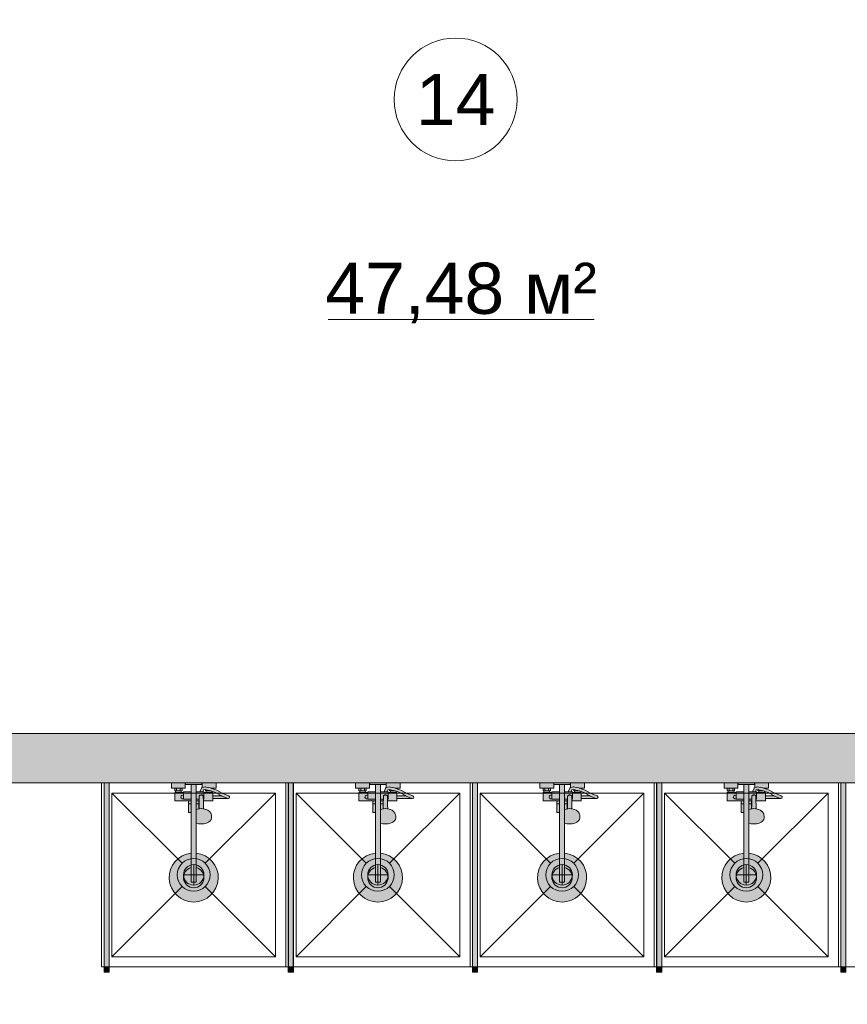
# Model space of a CAD drawing. Header units: millimetres. Extents: x -14761 to 157739, y -22400 to 107990.
# Tile 140 of 256: x 101290 to 105334, y 19858 to 24669. Entities that reach past the tile are written whole.
import ezdxf

# ---------------------------------------------------------------- set-up
doc = ezdxf.new("R2010")
doc.units = ezdxf.units.MM
doc.header["$MEASUREMENT"] = 0
doc.linetypes.add('Штриховая', pattern=[564.444447, 282.222223, -282.222223])
for name, color, linetype in [('Интерьер - Оборудование', 7, 'Continuous'), ('Интерьер - Сантехника', 7, 'Continuous'), ('Конструктив - Стены Блок 200 нов', 7, 'Continuous'), ('Элемент Модели - Зона', 7, 'Continuous')]:
    doc.layers.add(name, color=color, linetype=linetype)
doc.styles.add('СГЕНЕРИР_СТИЛЬ_1', font='txt')

msp = doc.modelspace()

# ---------------------------------------------------------------- hatches: boundary and pattern name
at = {"layer": 'Интерьер - Оборудование', "linetype": 'Continuous', "lineweight": 0, "true_color": 0xffffff}
for points in [[(101702.2, 20040.1), (101702.7, 20040.1), (101702.7, 20940.1), (101702.2, 20940.1)], [(101727.2, 20040.1), (101727.2, 20940.1), (101726.7, 20940.1), (101726.7, 20040.1)], [(102602.2, 20040.1), (102602.7, 20040.1), (102602.7, 20940.1), (102602.2, 20940.1)], [(102627.2, 20040.1), (102627.2, 20940.1), (102626.7, 20940.1), (102626.7, 20040.1)], [(103502.2, 20040.1), (103502.7, 20040.1), (103502.7, 20940.1), (103502.2, 20940.1)], [(103527.2, 20040.1), (103527.2, 20940.1), (103526.7, 20940.1), (103526.7, 20040.1)], [(104402.2, 20040.1), (104402.7, 20040.1), (104402.7, 20940.1), (104402.2, 20940.1)], [(104427.2, 20040.1), (104427.2, 20940.1), (104426.7, 20940.1), (104426.7, 20040.1)], [(105302.2, 20040.1), (105302.7, 20040.1), (105302.7, 20940.1), (105302.2, 20940.1)], [(105327.2, 20040.1), (105327.2, 20940.1), (105326.7, 20940.1), (105326.7, 20040.1)]]:
    msp.add_hatch(color=7, dxfattribs=at).paths.add_polyline_path(points)
at = {"layer": 'Интерьер - Оборудование', "linetype": 'Continuous', "lineweight": 0, "true_color": 0x000000}
for points in [[(101726.7, 20940.1), (101702.7, 20940.1), (101702.7, 20040.1), (101726.7, 20040.1)], [(102626.7, 20940.1), (102602.7, 20940.1), (102602.7, 20040.1), (102626.7, 20040.1)], [(103526.7, 20940.1), (103502.7, 20940.1), (103502.7, 20040.1), (103526.7, 20040.1)], [(104426.7, 20940.1), (104402.7, 20940.1), (104402.7, 20040.1), (104426.7, 20040.1)], [(105326.7, 20940.1), (105302.7, 20940.1), (105302.7, 20040.1), (105326.7, 20040.1)]]:
    msp.add_hatch(color=18, dxfattribs=at).paths.add_polyline_path(points)
at = {"layer": 'Интерьер - Оборудование', "linetype": 'Continuous', "lineweight": 0, "true_color": 0xe5e5e5}
h = msp.add_hatch(color=254, dxfattribs=at)
h.paths.add_polyline_path([(102128.2, 20596.5, 19.949874), (102152.2, 20596.5), (102152.2, 20743.1), (102164.2, 20740.2), (102177.2, 20739.2), (102190.1, 20740.2), (102202.2, 20743.1), (102212.5, 20747.6), (102220.5, 20753.6), (102225.4, 20760.5), (102227.2, 20767.9), (102227.2, 20778.6), (102226.6, 20781.7), (102225, 20789.1), (102223.5, 20791.8), (102218.7, 20798.5), (102216.6, 20800.3), (102209.4, 20805.7), (102200, 20809.9), (102194.8, 20811.3), (102188.2, 20812.8), (102187.7, 20831), (102187.4, 20852.1), (102233.2, 20852.1), (102233.2, 20863.6), (102309.2, 20863.6, 0.853753), (102311.2, 20876.3), (102298.3, 20880.5), (102279.1, 20888.8), (102252.4, 20904), (102233.2, 20910.8), (102233.2, 20914.1), (102249.2, 20914.1), (102249.2, 20940.1), (102181.2, 20940.1), (102181.2, 20916.9), (102180.5, 20916.6), (102179.5, 20915.9), (102178.6, 20915), (102178, 20913.9), (102170.6, 20896.1), (102152.2, 20896.1), (102152.2, 20932.1), (102180.2, 20932.1), (102180.2, 20940.1), (102100.2, 20940.1), (102100.2, 20932.1), (102128.2, 20932.1), (102128.2, 20896.1), (102090.2, 20896.1), (102090.2, 20892.1), (102079.2, 20892.1), (102079.2, 20900.1), (102083.2, 20900.1), (102083.2, 20914.1), (102099.2, 20914.1), (102099.2, 20940.1), (102031.2, 20940.1), (102031.2, 20914.1), (102047.2, 20914.1), (102047.2, 20900.1), (102051.2, 20900.1), (102051.2, 20892.1), (102047.2, 20892.1), (102047.2, 20852.1), (102115.2, 20852.1), (102115.2, 20795.1), (102115.8, 20795.1), (102117.3, 20795.1), (102119.8, 20795.1), (102123.1, 20795.1), (102127, 20795.1), (102128.2, 20795.1)])
h.paths.add_polyline_path([(102190.2, 20896.1), (102184.6, 20896.1), (102188.3, 20905.1), (102196.9, 20906.5), (102197.2, 20906.5), (102197.2, 20900.1), (102201.2, 20900.1), (102201.2, 20892.1), (102190.2, 20892.1)], flags=0)
h.paths.add_polyline_path([(102229.2, 20892.1), (102229.2, 20898.5), (102247.1, 20892.1), (102273.2, 20877.2), (102274.6, 20876.6), (102233.2, 20876.6), (102233.2, 20892.1)], flags=0)
h = msp.add_hatch(color=254, dxfattribs=at)
h.paths.add_polyline_path([(103028.2, 20596.5, 19.949874), (103052.2, 20596.5), (103052.2, 20743.1), (103064.2, 20740.2), (103077.2, 20739.2), (103090.1, 20740.2), (103102.2, 20743.1), (103112.5, 20747.6), (103120.5, 20753.6), (103125.4, 20760.5), (103127.2, 20767.9), (103127.2, 20778.6), (103126.6, 20781.7), (103125, 20789.1), (103123.5, 20791.8), (103118.7, 20798.5), (103116.6, 20800.3), (103109.4, 20805.7), (103100, 20809.9), (103094.8, 20811.3), (103088.2, 20812.8), (103087.7, 20831), (103087.4, 20852.1), (103133.2, 20852.1), (103133.2, 20863.6), (103209.2, 20863.6, 0.853753), (103211.2, 20876.3), (103198.3, 20880.5), (103179.1, 20888.8), (103152.4, 20904), (103133.2, 20910.8), (103133.2, 20914.1), (103149.2, 20914.1), (103149.2, 20940.1), (103081.2, 20940.1), (103081.2, 20916.9), (103080.5, 20916.6), (103079.5, 20915.9), (103078.6, 20915), (103078, 20913.9), (103070.6, 20896.1), (103052.2, 20896.1), (103052.2, 20932.1), (103080.2, 20932.1), (103080.2, 20940.1), (103000.2, 20940.1), (103000.2, 20932.1), (103028.2, 20932.1), (103028.2, 20896.1), (102990.2, 20896.1), (102990.2, 20892.1), (102979.2, 20892.1), (102979.2, 20900.1), (102983.2, 20900.1), (102983.2, 20914.1), (102999.2, 20914.1), (102999.2, 20940.1), (102931.2, 20940.1), (102931.2, 20914.1), (102947.2, 20914.1), (102947.2, 20900.1), (102951.2, 20900.1), (102951.2, 20892.1), (102947.2, 20892.1), (102947.2, 20852.1), (103015.2, 20852.1), (103015.2, 20795.1), (103015.8, 20795.1), (103017.3, 20795.1), (103019.8, 20795.1), (103023.1, 20795.1), (103027, 20795.1), (103028.2, 20795.1)])
h.paths.add_polyline_path([(103090.2, 20896.1), (103084.6, 20896.1), (103088.3, 20905.1), (103096.9, 20906.5), (103097.2, 20906.5), (103097.2, 20900.1), (103101.2, 20900.1), (103101.2, 20892.1), (103090.2, 20892.1)], flags=0)
h.paths.add_polyline_path([(103129.2, 20892.1), (103129.2, 20898.5), (103147.1, 20892.1), (103173.2, 20877.2), (103174.6, 20876.6), (103133.2, 20876.6), (103133.2, 20892.1)], flags=0)
h = msp.add_hatch(color=254, dxfattribs=at)
h.paths.add_polyline_path([(103928.2, 20596.5, 19.949874), (103952.2, 20596.5), (103952.2, 20743.1), (103964.2, 20740.2), (103977.2, 20739.2), (103990.1, 20740.2), (104002.2, 20743.1), (104012.5, 20747.6), (104020.5, 20753.6), (104025.4, 20760.5), (104027.2, 20767.9), (104027.2, 20778.6), (104026.6, 20781.7), (104025, 20789.1), (104023.5, 20791.8), (104018.7, 20798.5), (104016.6, 20800.3), (104009.4, 20805.7), (104000, 20809.9), (103994.8, 20811.3), (103988.2, 20812.8), (103987.7, 20831), (103987.4, 20852.1), (104033.2, 20852.1), (104033.2, 20863.6), (104109.2, 20863.6, 0.853753), (104111.2, 20876.3), (104098.3, 20880.5), (104079.1, 20888.8), (104052.4, 20904), (104033.2, 20910.8), (104033.2, 20914.1), (104049.2, 20914.1), (104049.2, 20940.1), (103981.2, 20940.1), (103981.2, 20916.9), (103980.5, 20916.6), (103979.5, 20915.9), (103978.6, 20915), (103978, 20913.9), (103970.6, 20896.1), (103952.2, 20896.1), (103952.2, 20932.1), (103980.2, 20932.1), (103980.2, 20940.1), (103900.2, 20940.1), (103900.2, 20932.1), (103928.2, 20932.1), (103928.2, 20896.1), (103890.2, 20896.1), (103890.2, 20892.1), (103879.2, 20892.1), (103879.2, 20900.1), (103883.2, 20900.1), (103883.2, 20914.1), (103899.2, 20914.1), (103899.2, 20940.1), (103831.2, 20940.1), (103831.2, 20914.1), (103847.2, 20914.1), (103847.2, 20900.1), (103851.2, 20900.1), (103851.2, 20892.1), (103847.2, 20892.1), (103847.2, 20852.1), (103915.2, 20852.1), (103915.2, 20795.1), (103915.8, 20795.1), (103917.3, 20795.1), (103919.8, 20795.1), (103923.1, 20795.1), (103927, 20795.1), (103928.2, 20795.1)])
h.paths.add_polyline_path([(103990.2, 20896.1), (103984.6, 20896.1), (103988.3, 20905.1), (103996.9, 20906.5), (103997.2, 20906.5), (103997.2, 20900.1), (104001.2, 20900.1), (104001.2, 20892.1), (103990.2, 20892.1)], flags=0)
h.paths.add_polyline_path([(104029.2, 20892.1), (104029.2, 20898.5), (104047.1, 20892.1), (104073.2, 20877.2), (104074.6, 20876.6), (104033.2, 20876.6), (104033.2, 20892.1)], flags=0)
h = msp.add_hatch(color=254, dxfattribs=at)
h.paths.add_polyline_path([(104828.2, 20596.5, 19.949874), (104852.2, 20596.5), (104852.2, 20743.1), (104864.2, 20740.2), (104877.2, 20739.2), (104890.1, 20740.2), (104902.2, 20743.1), (104912.5, 20747.6), (104920.5, 20753.6), (104925.4, 20760.5), (104927.2, 20767.9), (104927.2, 20778.6), (104926.6, 20781.7), (104925, 20789.1), (104923.5, 20791.8), (104918.7, 20798.5), (104916.6, 20800.3), (104909.4, 20805.7), (104900, 20809.9), (104894.8, 20811.3), (104888.2, 20812.8), (104887.7, 20831), (104887.4, 20852.1), (104933.2, 20852.1), (104933.2, 20863.6), (105009.2, 20863.6, 0.853753), (105011.2, 20876.3), (104998.3, 20880.5), (104979.1, 20888.8), (104952.4, 20904), (104933.2, 20910.8), (104933.2, 20914.1), (104949.2, 20914.1), (104949.2, 20940.1), (104881.2, 20940.1), (104881.2, 20916.9), (104880.5, 20916.6), (104879.5, 20915.9), (104878.6, 20915), (104878, 20913.9), (104870.6, 20896.1), (104852.2, 20896.1), (104852.2, 20932.1), (104880.2, 20932.1), (104880.2, 20940.1), (104800.2, 20940.1), (104800.2, 20932.1), (104828.2, 20932.1), (104828.2, 20896.1), (104790.2, 20896.1), (104790.2, 20892.1), (104779.2, 20892.1), (104779.2, 20900.1), (104783.2, 20900.1), (104783.2, 20914.1), (104799.2, 20914.1), (104799.2, 20940.1), (104731.2, 20940.1), (104731.2, 20914.1), (104747.2, 20914.1), (104747.2, 20900.1), (104751.2, 20900.1), (104751.2, 20892.1), (104747.2, 20892.1), (104747.2, 20852.1), (104815.2, 20852.1), (104815.2, 20795.1), (104815.8, 20795.1), (104817.3, 20795.1), (104819.8, 20795.1), (104823.1, 20795.1), (104827, 20795.1), (104828.2, 20795.1)])
h.paths.add_polyline_path([(104890.2, 20896.1), (104884.6, 20896.1), (104888.3, 20905.1), (104896.9, 20906.5), (104897.2, 20906.5), (104897.2, 20900.1), (104901.2, 20900.1), (104901.2, 20892.1), (104890.2, 20892.1)], flags=0)
h.paths.add_polyline_path([(104929.2, 20892.1), (104929.2, 20898.5), (104947.1, 20892.1), (104973.2, 20877.2), (104974.6, 20876.6), (104933.2, 20876.6), (104933.2, 20892.1)], flags=0)
at = {"layer": 'Интерьер - Оборудование', "linetype": 'Continuous', "lineweight": 0, "true_color": 0x666666}
for points in [[(101727.2, 20015.1), (101727.2, 20040.1), (101702.2, 20040.1), (101702.2, 20015.1)], [(102627.2, 20015.1), (102627.2, 20040.1), (102602.2, 20040.1), (102602.2, 20015.1)], [(103527.2, 20015.1), (103527.2, 20040.1), (103502.2, 20040.1), (103502.2, 20015.1)], [(104427.2, 20015.1), (104427.2, 20040.1), (104402.2, 20040.1), (104402.2, 20015.1)], [(105327.2, 20015.1), (105327.2, 20040.1), (105302.2, 20040.1), (105302.2, 20015.1)]]:
    msp.add_hatch(color=251, dxfattribs=at).paths.add_polyline_path(points)
at = {"layer": 'Конструктив - Стены Блок 200 нов', "linetype": 'Continuous', "lineweight": 0, "true_color": 0x000000}
for points in [[(107680, 21180.1), (99320, 21180.1), (99320, 21160.1), (107680, 21160.1)], [(107700, 21160.1), (99320, 21160.1), (99320, 20960.1), (107700, 20960.1)], [(99320, 20940.1), (109640.2, 20940.1), (109640.2, 20960.1), (99320, 20960.1)]]:
    msp.add_hatch(color=18, dxfattribs=at).paths.add_polyline_path(points)

# ---------------------------------------------------------------- linework, layer by layer
at = {"layer": 'Интерьер - Оборудование', "color": 7, "linetype": 'Continuous', "lineweight": 15}
for p, q in [((101702.2, 20040.1), (101702.2, 20940.1)), ((101702.2, 20940.1), (101702.7, 20940.1)), ((101727.2, 20940.1), (101726.7, 20940.1)), ((101727.2, 20040.1), (101727.2, 20940.1)), ((102128.2, 20932.1), (102152.2, 20932.1)), ((102602.2, 20040.1), (102602.2, 20940.1)), ((102602.2, 20940.1), (102602.7, 20940.1)), ((102627.2, 20940.1), (102626.7, 20940.1)), ((102627.2, 20040.1), (102627.2, 20940.1)), ((103028.2, 20932.1), (103052.2, 20932.1)), ((103502.2, 20040.1), (103502.2, 20940.1)), ((103502.2, 20940.1), (103502.7, 20940.1)), ((103527.2, 20940.1), (103526.7, 20940.1)), ((103527.2, 20040.1), (103527.2, 20940.1)), ((103928.2, 20932.1), (103952.2, 20932.1)), ((104402.2, 20040.1), (104402.2, 20940.1)), ((104402.2, 20940.1), (104402.7, 20940.1)), ((104427.2, 20940.1), (104426.7, 20940.1)), ((104427.2, 20040.1), (104427.2, 20940.1)), ((104828.2, 20932.1), (104852.2, 20932.1)), ((105302.2, 20040.1), (105302.2, 20940.1)), ((105302.2, 20940.1), (105302.7, 20940.1)), ((105327.2, 20940.1), (105326.7, 20940.1)), ((105327.2, 20040.1), (105327.2, 20940.1)), ((102047.2, 20914.1), (102083.2, 20914.1)), ((102051.2, 20900.1), (102079.2, 20900.1)), ((102051.2, 20892.1), (102079.2, 20892.1)), ((102056.2, 20914.1), (102056.2, 20900.1)), ((102074.2, 20914.1), (102074.2, 20900.1)), ((102090.2, 20892.1), (102090.2, 20860.1)), ((102128.2, 20896.1), (102128.2, 20795.1)), ((102152.2, 20743.1), (102152.2, 20896.1)), ((102184.6, 20896.1), (102170.8, 20896.1)), ((102174.6, 20880.5), (102172.2, 20879.4)), ((102177.2, 20880.9), (102174.6, 20880.5)), ((102179.7, 20880.5), (102177.2, 20880.9)), ((102182.2, 20879.4), (102179.7, 20880.5)), ((102181.7, 20917.1), (102181.2, 20916.9)), ((102182.9, 20917.4), (102181.7, 20917.1)), ((102196.1, 20919.6), (102182.9, 20917.4)), ((102190.2, 20860.1), (102190.2, 20892.1)), ((102190.2, 20888.1), (102190.2, 20890.8)), ((102190.2, 20885), (102190.2, 20888.1)), ((102190.2, 20881.6), (102190.2, 20885)), ((102197.3, 20919.6), (102196.1, 20919.6)), ((102198.5, 20906.2), (102196.9, 20906.5)), ((102201.8, 20918.8), (102197.3, 20919.6)), ((102217.6, 20902.6), (102198.5, 20906.2)), ((102201.2, 20900.1), (102206.2, 20900.1)), ((102229.2, 20892.1), (102201.2, 20892.1)), ((102221.2, 20915.1), (102201.8, 20918.8)), ((102206.2, 20904.8), (102206.2, 20900.1)), ((102206.2, 20900.1), (102224.2, 20900.1)), ((102229.2, 20898.5), (102217.6, 20902.6)), ((102233.2, 20910.8), (102221.2, 20915.1)), ((102222.3, 20914.6), (102222.3, 20914.6)), ((102223.9, 20914.1), (102233.2, 20914.1)), ((102224.2, 20900.2), (102224.2, 20900.1)), ((102224.2, 20900.1), (102224.5, 20900.1)), ((102947.2, 20914.1), (102983.2, 20914.1)), ((102951.2, 20900.1), (102979.2, 20900.1)), ((102951.2, 20892.1), (102979.2, 20892.1)), ((102956.2, 20914.1), (102956.2, 20900.1)), ((102974.2, 20914.1), (102974.2, 20900.1)), ((102990.2, 20892.1), (102990.2, 20860.1)), ((103028.2, 20896.1), (103028.2, 20795.1)), ((103052.2, 20743.1), (103052.2, 20896.1)), ((103084.6, 20896.1), (103070.8, 20896.1)), ((103074.6, 20880.5), (103072.2, 20879.4)), ((103077.2, 20880.9), (103074.6, 20880.5)), ((103079.7, 20880.5), (103077.2, 20880.9)), ((103082.2, 20879.4), (103079.7, 20880.5)), ((103081.7, 20917.1), (103081.2, 20916.9)), ((103082.9, 20917.4), (103081.7, 20917.1)), ((103096.1, 20919.6), (103082.9, 20917.4)), ((103090.2, 20860.1), (103090.2, 20892.1)), ((103090.2, 20888.1), (103090.2, 20890.8)), ((103090.2, 20885), (103090.2, 20888.1)), ((103090.2, 20881.6), (103090.2, 20885)), ((103097.3, 20919.6), (103096.1, 20919.6)), ((103098.5, 20906.2), (103096.9, 20906.5)), ((103101.8, 20918.8), (103097.3, 20919.6)), ((103117.6, 20902.6), (103098.5, 20906.2)), ((103101.2, 20900.1), (103106.2, 20900.1)), ((103129.2, 20892.1), (103101.2, 20892.1)), ((103121.2, 20915.1), (103101.8, 20918.8)), ((103106.2, 20904.8), (103106.2, 20900.1)), ((103106.2, 20900.1), (103124.2, 20900.1)), ((103129.2, 20898.5), (103117.6, 20902.6)), ((103133.2, 20910.8), (103121.2, 20915.1)), ((103122.3, 20914.6), (103122.3, 20914.6)), ((103123.9, 20914.1), (103133.2, 20914.1)), ((103124.2, 20900.2), (103124.2, 20900.1)), ((103124.2, 20900.1), (103124.5, 20900.1)), ((103847.2, 20914.1), (103883.2, 20914.1)), ((103851.2, 20900.1), (103879.2, 20900.1)), ((103851.2, 20892.1), (103879.2, 20892.1)), ((103856.2, 20914.1), (103856.2, 20900.1)), ((103874.2, 20914.1), (103874.2, 20900.1)), ((103890.2, 20892.1), (103890.2, 20860.1)), ((103928.2, 20896.1), (103928.2, 20795.1)), ((103952.2, 20743.1), (103952.2, 20896.1)), ((103984.6, 20896.1), (103970.8, 20896.1)), ((103974.6, 20880.5), (103972.2, 20879.4)), ((103977.2, 20880.9), (103974.6, 20880.5)), ((103979.7, 20880.5), (103977.2, 20880.9)), ((103982.2, 20879.4), (103979.7, 20880.5)), ((103981.7, 20917.1), (103981.2, 20916.9)), ((103982.9, 20917.4), (103981.7, 20917.1)), ((103996.1, 20919.6), (103982.9, 20917.4)), ((103990.2, 20860.1), (103990.2, 20892.1)), ((103990.2, 20888.1), (103990.2, 20890.8)), ((103990.2, 20885), (103990.2, 20888.1)), ((103990.2, 20881.6), (103990.2, 20885)), ((103997.3, 20919.6), (103996.1, 20919.6)), ((103998.5, 20906.2), (103996.9, 20906.5)), ((104001.8, 20918.8), (103997.3, 20919.6)), ((104017.6, 20902.6), (103998.5, 20906.2)), ((104001.2, 20900.1), (104006.2, 20900.1)), ((104029.2, 20892.1), (104001.2, 20892.1)), ((104021.2, 20915.1), (104001.8, 20918.8)), ((104006.2, 20904.8), (104006.2, 20900.1)), ((104006.2, 20900.1), (104024.2, 20900.1)), ((104029.2, 20898.5), (104017.6, 20902.6)), ((104033.2, 20910.8), (104021.2, 20915.1)), ((104022.3, 20914.6), (104022.3, 20914.6)), ((104023.9, 20914.1), (104033.2, 20914.1)), ((104024.2, 20900.2), (104024.2, 20900.1)), ((104024.2, 20900.1), (104024.5, 20900.1)), ((104747.2, 20914.1), (104783.2, 20914.1)), ((104751.2, 20900.1), (104779.2, 20900.1)), ((104751.2, 20892.1), (104779.2, 20892.1)), ((104756.2, 20914.1), (104756.2, 20900.1)), ((104774.2, 20914.1), (104774.2, 20900.1)), ((104790.2, 20892.1), (104790.2, 20860.1)), ((104828.2, 20896.1), (104828.2, 20795.1)), ((104852.2, 20743.1), (104852.2, 20896.1)), ((104884.6, 20896.1), (104870.8, 20896.1)), ((104874.6, 20880.5), (104872.2, 20879.4)), ((104877.2, 20880.9), (104874.6, 20880.5)), ((104879.7, 20880.5), (104877.2, 20880.9)), ((104882.2, 20879.4), (104879.7, 20880.5)), ((104881.7, 20917.1), (104881.2, 20916.9)), ((104882.9, 20917.4), (104881.7, 20917.1)), ((104896.1, 20919.6), (104882.9, 20917.4)), ((104890.2, 20860.1), (104890.2, 20892.1)), ((104890.2, 20888.1), (104890.2, 20890.8)), ((104890.2, 20885), (104890.2, 20888.1)), ((104890.2, 20881.6), (104890.2, 20885)), ((104897.3, 20919.6), (104896.1, 20919.6)), ((104898.5, 20906.2), (104896.9, 20906.5)), ((104901.8, 20918.8), (104897.3, 20919.6)), ((104917.6, 20902.6), (104898.5, 20906.2)), ((104901.2, 20900.1), (104906.2, 20900.1)), ((104929.2, 20892.1), (104901.2, 20892.1)), ((104921.2, 20915.1), (104901.8, 20918.8)), ((104906.2, 20904.8), (104906.2, 20900.1)), ((104906.2, 20900.1), (104924.2, 20900.1)), ((104929.2, 20898.5), (104917.6, 20902.6)), ((104933.2, 20910.8), (104921.2, 20915.1)), ((104922.3, 20914.6), (104922.3, 20914.6)), ((104923.9, 20914.1), (104933.2, 20914.1)), ((104924.2, 20900.2), (104924.2, 20900.1)), ((104924.2, 20900.1), (104924.5, 20900.1)), ((102090.2, 20860.1), (102128.2, 20860.1)), ((102115.2, 20852.1), (102128.2, 20852.1)), ((102115.2, 20837.1), (102128.2, 20837.1)), ((102167, 20860.1), (102152.2, 20860.1)), ((102166.9, 20852.1), (102152.2, 20852.1)), ((102165.1, 20837.1), (102152.2, 20837.1)), ((102165.1, 20852.1), (102165.1, 20812.6)), ((102166.7, 20831), (102167.2, 20873.3)), ((102167.2, 20873.3), (102167.4, 20874.9)), ((102167.4, 20874.9), (102168.1, 20876.5)), ((102168.1, 20876.5), (102169.2, 20877.8)), ((102169.2, 20877.8), (102170.7, 20878.8)), ((102170.7, 20878.8), (102172.1, 20879.3)), ((102172.2, 20879.4), (102172.1, 20879.3)), ((102172.2, 20879.3), (102172.3, 20879.4)), ((102172.3, 20879.4), (102174.2, 20879.6)), ((102174.2, 20879.6), (102180.2, 20879.6)), ((102180.2, 20879.6), (102182, 20879.4)), ((102182, 20879.4), (102182.2, 20879.3)), ((102182.2, 20879.4), (102182.2, 20879.3)), ((102182.2, 20879.3), (102183.7, 20878.8)), ((102183.7, 20878.8), (102185.1, 20877.8)), ((102185.1, 20877.8), (102186.2, 20876.5)), ((102186.2, 20876.5), (102186.9, 20874.9)), ((102186.9, 20874.9), (102187.2, 20873.3)), ((102187.4, 20852.1), (102187.2, 20873.3)), ((102190.2, 20860.1), (102187.3, 20860.1)), ((102233.2, 20876.6), (102233.2, 20863.6)), ((102293.6, 20868.4), (102274.6, 20876.6)), ((102307.1, 20863.9), (102293.6, 20868.4)), ((102307.1, 20863.9), (102309.2, 20863.6)), ((102990.2, 20860.1), (103028.2, 20860.1)), ((103015.2, 20852.1), (103028.2, 20852.1)), ((103015.2, 20837.1), (103028.2, 20837.1)), ((103067, 20860.1), (103052.2, 20860.1)), ((103066.9, 20852.1), (103052.2, 20852.1)), ((103065.1, 20837.1), (103052.2, 20837.1)), ((103065.1, 20852.1), (103065.1, 20812.6)), ((103066.7, 20831), (103067.2, 20873.3)), ((103067.2, 20873.3), (103067.4, 20874.9)), ((103067.4, 20874.9), (103068.1, 20876.5)), ((103068.1, 20876.5), (103069.2, 20877.8)), ((103069.2, 20877.8), (103070.7, 20878.8)), ((103070.7, 20878.8), (103072.1, 20879.3)), ((103072.2, 20879.4), (103072.1, 20879.3)), ((103072.2, 20879.3), (103072.3, 20879.4)), ((103072.3, 20879.4), (103074.2, 20879.6)), ((103074.2, 20879.6), (103080.2, 20879.6)), ((103080.2, 20879.6), (103082, 20879.4)), ((103082, 20879.4), (103082.2, 20879.3)), ((103082.2, 20879.4), (103082.2, 20879.3)), ((103082.2, 20879.3), (103083.7, 20878.8)), ((103083.7, 20878.8), (103085.1, 20877.8)), ((103085.1, 20877.8), (103086.2, 20876.5)), ((103086.2, 20876.5), (103086.9, 20874.9)), ((103086.9, 20874.9), (103087.2, 20873.3)), ((103087.4, 20852.1), (103087.2, 20873.3)), ((103090.2, 20860.1), (103087.3, 20860.1)), ((103133.2, 20876.6), (103133.2, 20863.6)), ((103193.6, 20868.4), (103174.6, 20876.6)), ((103207.1, 20863.9), (103193.6, 20868.4)), ((103207.1, 20863.9), (103209.2, 20863.6)), ((103890.2, 20860.1), (103928.2, 20860.1)), ((103915.2, 20852.1), (103928.2, 20852.1)), ((103915.2, 20837.1), (103928.2, 20837.1)), ((103967, 20860.1), (103952.2, 20860.1)), ((103966.9, 20852.1), (103952.2, 20852.1)), ((103965.1, 20837.1), (103952.2, 20837.1)), ((103965.1, 20852.1), (103965.1, 20812.6)), ((103966.7, 20831), (103967.2, 20873.3)), ((103967.2, 20873.3), (103967.4, 20874.9)), ((103967.4, 20874.9), (103968.1, 20876.5)), ((103968.1, 20876.5), (103969.2, 20877.8)), ((103969.2, 20877.8), (103970.7, 20878.8)), ((103970.7, 20878.8), (103972.1, 20879.3)), ((103972.2, 20879.4), (103972.1, 20879.3)), ((103972.2, 20879.3), (103972.3, 20879.4)), ((103972.3, 20879.4), (103974.2, 20879.6)), ((103974.2, 20879.6), (103980.2, 20879.6)), ((103980.2, 20879.6), (103982, 20879.4)), ((103982, 20879.4), (103982.2, 20879.3)), ((103982.2, 20879.4), (103982.2, 20879.3)), ((103982.2, 20879.3), (103983.7, 20878.8)), ((103983.7, 20878.8), (103985.1, 20877.8)), ((103985.1, 20877.8), (103986.2, 20876.5)), ((103986.2, 20876.5), (103986.9, 20874.9)), ((103986.9, 20874.9), (103987.2, 20873.3)), ((103987.4, 20852.1), (103987.2, 20873.3)), ((103990.2, 20860.1), (103987.3, 20860.1)), ((104033.2, 20876.6), (104033.2, 20863.6)), ((104093.6, 20868.4), (104074.6, 20876.6)), ((104107.1, 20863.9), (104093.6, 20868.4)), ((104107.1, 20863.9), (104109.2, 20863.6)), ((104790.2, 20860.1), (104828.2, 20860.1)), ((104815.2, 20852.1), (104828.2, 20852.1)), ((104815.2, 20837.1), (104828.2, 20837.1)), ((104867, 20860.1), (104852.2, 20860.1)), ((104866.9, 20852.1), (104852.2, 20852.1)), ((104865.1, 20837.1), (104852.2, 20837.1)), ((104865.1, 20852.1), (104865.1, 20812.6)), ((104866.7, 20831), (104867.2, 20873.3)), ((104867.2, 20873.3), (104867.4, 20874.9)), ((104867.4, 20874.9), (104868.1, 20876.5)), ((104868.1, 20876.5), (104869.2, 20877.8)), ((104869.2, 20877.8), (104870.7, 20878.8)), ((104870.7, 20878.8), (104872.1, 20879.3)), ((104872.2, 20879.4), (104872.1, 20879.3)), ((104872.2, 20879.3), (104872.3, 20879.4)), ((104872.3, 20879.4), (104874.2, 20879.6)), ((104874.2, 20879.6), (104880.2, 20879.6)), ((104880.2, 20879.6), (104882, 20879.4)), ((104882, 20879.4), (104882.2, 20879.3)), ((104882.2, 20879.4), (104882.2, 20879.3)), ((104882.2, 20879.3), (104883.7, 20878.8)), ((104883.7, 20878.8), (104885.1, 20877.8)), ((104885.1, 20877.8), (104886.2, 20876.5)), ((104886.2, 20876.5), (104886.9, 20874.9)), ((104886.9, 20874.9), (104887.2, 20873.3)), ((104887.4, 20852.1), (104887.2, 20873.3)), ((104890.2, 20860.1), (104887.3, 20860.1)), ((104933.2, 20876.6), (104933.2, 20863.6)), ((104993.6, 20868.4), (104974.6, 20876.6)), ((105007.1, 20863.9), (104993.6, 20868.4)), ((105007.1, 20863.9), (105009.2, 20863.6)), ((102152.2, 20811.8), (102152.2, 20811.8)), ((102154.3, 20809.9), (102152.2, 20808.9)), ((102152.2, 20797.7), (102152.2, 20797.8)), ((102159.5, 20811.3), (102154.3, 20809.9)), ((102168, 20813.3), (102159.5, 20811.3)), ((102166.1, 20812.8), (102166.7, 20831)), ((102177.2, 20814), (102168, 20813.3)), ((102186.3, 20813.3), (102177.2, 20814)), ((102188.2, 20812.8), (102186.3, 20813.3)), ((103052.2, 20811.8), (103052.2, 20811.8)), ((103054.3, 20809.9), (103052.2, 20808.9)), ((103052.2, 20797.7), (103052.2, 20797.8)), ((103059.5, 20811.3), (103054.3, 20809.9)), ((103068, 20813.3), (103059.5, 20811.3)), ((103066.1, 20812.8), (103066.7, 20831)), ((103077.2, 20814), (103068, 20813.3)), ((103086.3, 20813.3), (103077.2, 20814)), ((103088.2, 20812.8), (103086.3, 20813.3)), ((103952.2, 20811.8), (103952.2, 20811.8)), ((103954.3, 20809.9), (103952.2, 20808.9)), ((103952.2, 20797.7), (103952.2, 20797.8)), ((103959.5, 20811.3), (103954.3, 20809.9)), ((103968, 20813.3), (103959.5, 20811.3)), ((103966.1, 20812.8), (103966.7, 20831)), ((103977.2, 20814), (103968, 20813.3)), ((103986.3, 20813.3), (103977.2, 20814)), ((103988.2, 20812.8), (103986.3, 20813.3)), ((104852.2, 20811.8), (104852.2, 20811.8)), ((104854.3, 20809.9), (104852.2, 20808.9)), ((104852.2, 20797.7), (104852.2, 20797.8)), ((104859.5, 20811.3), (104854.3, 20809.9)), ((104868, 20813.3), (104859.5, 20811.3)), ((104866.1, 20812.8), (104866.7, 20831)), ((104877.2, 20814), (104868, 20813.3)), ((104886.3, 20813.3), (104877.2, 20814)), ((104888.2, 20812.8), (104886.3, 20813.3)), ((102128.2, 20596.5), (102128.2, 20455.1)), ((102152.2, 20596.5), (102152.2, 20455.1)), ((103028.2, 20596.5), (103028.2, 20455.1)), ((103052.2, 20596.5), (103052.2, 20455.1)), ((103928.2, 20596.5), (103928.2, 20455.1)), ((103952.2, 20596.5), (103952.2, 20455.1)), ((104828.2, 20596.5), (104828.2, 20455.1)), ((104852.2, 20596.5), (104852.2, 20455.1)), ((102128.2, 20455.1), (102152.2, 20455.1)), ((103028.2, 20455.1), (103052.2, 20455.1)), ((103928.2, 20455.1), (103952.2, 20455.1)), ((104828.2, 20455.1), (104852.2, 20455.1)), ((101702.7, 20040.1), (101702.2, 20040.1)), ((101726.7, 20040.1), (101727.2, 20040.1)), ((102602.7, 20040.1), (102602.2, 20040.1)), ((102626.7, 20040.1), (102627.2, 20040.1)), ((103502.7, 20040.1), (103502.2, 20040.1)), ((103526.7, 20040.1), (103527.2, 20040.1)), ((104402.7, 20040.1), (104402.2, 20040.1)), ((104426.7, 20040.1), (104427.2, 20040.1)), ((105302.7, 20040.1), (105302.2, 20040.1)), ((105326.7, 20040.1), (105327.2, 20040.1))]:
    msp.add_line(p, q, dxfattribs=at)
at = {"layer": 'Интерьер - Оборудование', "color": 7, "linetype": 'Continuous', "lineweight": 15, "flags": 128}
for points in [[(101726.7, 20940.1), (101702.7, 20940.1), (101702.7, 20040.1), (101726.7, 20040.1)], [(102626.7, 20940.1), (102602.7, 20940.1), (102602.7, 20040.1), (102626.7, 20040.1)], [(103526.7, 20940.1), (103502.7, 20940.1), (103502.7, 20040.1), (103526.7, 20040.1)], [(104426.7, 20940.1), (104402.7, 20940.1), (104402.7, 20040.1), (104426.7, 20040.1)], [(105326.7, 20940.1), (105302.7, 20940.1), (105302.7, 20040.1), (105326.7, 20040.1)], [(102190.2, 20896.1), (102184.6, 20896.1), (102188.3, 20905.1), (102196.9, 20906.5), (102197.2, 20906.5), (102197.2, 20900.1), (102201.2, 20900.1), (102201.2, 20892.1), (102190.2, 20892.1)], [(102229.2, 20892.1), (102229.2, 20898.5), (102247.1, 20892.1), (102273.2, 20877.2), (102274.6, 20876.6), (102233.2, 20876.6), (102233.2, 20892.1)], [(103090.2, 20896.1), (103084.6, 20896.1), (103088.3, 20905.1), (103096.9, 20906.5), (103097.2, 20906.5), (103097.2, 20900.1), (103101.2, 20900.1), (103101.2, 20892.1), (103090.2, 20892.1)], [(103129.2, 20892.1), (103129.2, 20898.5), (103147.1, 20892.1), (103173.2, 20877.2), (103174.6, 20876.6), (103133.2, 20876.6), (103133.2, 20892.1)], [(103990.2, 20896.1), (103984.6, 20896.1), (103988.3, 20905.1), (103996.9, 20906.5), (103997.2, 20906.5), (103997.2, 20900.1), (104001.2, 20900.1), (104001.2, 20892.1), (103990.2, 20892.1)], [(104029.2, 20892.1), (104029.2, 20898.5), (104047.1, 20892.1), (104073.2, 20877.2), (104074.6, 20876.6), (104033.2, 20876.6), (104033.2, 20892.1)], [(104890.2, 20896.1), (104884.6, 20896.1), (104888.3, 20905.1), (104896.9, 20906.5), (104897.2, 20906.5), (104897.2, 20900.1), (104901.2, 20900.1), (104901.2, 20892.1), (104890.2, 20892.1)], [(104929.2, 20892.1), (104929.2, 20898.5), (104947.1, 20892.1), (104973.2, 20877.2), (104974.6, 20876.6), (104933.2, 20876.6), (104933.2, 20892.1)], [(101727.2, 20015.1), (101727.2, 20040.1), (101702.2, 20040.1), (101702.2, 20015.1)], [(102627.2, 20015.1), (102627.2, 20040.1), (102602.2, 20040.1), (102602.2, 20015.1)], [(103527.2, 20015.1), (103527.2, 20040.1), (103502.2, 20040.1), (103502.2, 20015.1)], [(104427.2, 20015.1), (104427.2, 20040.1), (104402.2, 20040.1), (104402.2, 20015.1)], [(105327.2, 20015.1), (105327.2, 20040.1), (105302.2, 20040.1), (105302.2, 20015.1)]]:
    msp.add_lwpolyline(points, close=True, dxfattribs=at)
for points in [[(102128.2, 20596.5, 19.949874), (102152.2, 20596.5), (102152.2, 20743.1), (102164.2, 20740.2), (102177.2, 20739.2), (102190.1, 20740.2), (102202.2, 20743.1), (102212.5, 20747.6), (102220.5, 20753.6), (102225.4, 20760.5), (102227.2, 20767.9), (102227.2, 20778.6), (102226.6, 20781.7), (102225, 20789.1), (102223.5, 20791.8), (102218.7, 20798.5), (102216.6, 20800.3), (102209.4, 20805.7), (102200, 20809.9), (102194.8, 20811.3), (102188.2, 20812.8), (102187.7, 20831), (102187.4, 20852.1), (102233.2, 20852.1), (102233.2, 20863.6), (102309.2, 20863.6, 0.853753), (102311.2, 20876.3), (102298.3, 20880.5), (102279.1, 20888.8), (102252.4, 20904), (102233.2, 20910.8), (102233.2, 20914.1), (102249.2, 20914.1), (102249.2, 20940.1), (102181.2, 20940.1), (102181.2, 20916.9), (102180.5, 20916.6), (102179.5, 20915.9), (102178.6, 20915), (102178, 20913.9), (102170.6, 20896.1), (102152.2, 20896.1), (102152.2, 20932.1), (102180.2, 20932.1), (102180.2, 20940.1), (102100.2, 20940.1), (102100.2, 20932.1), (102128.2, 20932.1), (102128.2, 20896.1), (102090.2, 20896.1), (102090.2, 20892.1), (102079.2, 20892.1), (102079.2, 20900.1), (102083.2, 20900.1), (102083.2, 20914.1), (102099.2, 20914.1), (102099.2, 20940.1), (102031.2, 20940.1), (102031.2, 20914.1), (102047.2, 20914.1), (102047.2, 20900.1), (102051.2, 20900.1), (102051.2, 20892.1), (102047.2, 20892.1), (102047.2, 20852.1), (102115.2, 20852.1), (102115.2, 20795.1), (102115.8, 20795.1), (102117.3, 20795.1), (102119.8, 20795.1), (102123.1, 20795.1), (102127, 20795.1), (102128.2, 20795.1)], [(103028.2, 20596.5, 19.949874), (103052.2, 20596.5), (103052.2, 20743.1), (103064.2, 20740.2), (103077.2, 20739.2), (103090.1, 20740.2), (103102.2, 20743.1), (103112.5, 20747.6), (103120.5, 20753.6), (103125.4, 20760.5), (103127.2, 20767.9), (103127.2, 20778.6), (103126.6, 20781.7), (103125, 20789.1), (103123.5, 20791.8), (103118.7, 20798.5), (103116.6, 20800.3), (103109.4, 20805.7), (103100, 20809.9), (103094.8, 20811.3), (103088.2, 20812.8), (103087.7, 20831), (103087.4, 20852.1), (103133.2, 20852.1), (103133.2, 20863.6), (103209.2, 20863.6, 0.853753), (103211.2, 20876.3), (103198.3, 20880.5), (103179.1, 20888.8), (103152.4, 20904), (103133.2, 20910.8), (103133.2, 20914.1), (103149.2, 20914.1), (103149.2, 20940.1), (103081.2, 20940.1), (103081.2, 20916.9), (103080.5, 20916.6), (103079.5, 20915.9), (103078.6, 20915), (103078, 20913.9), (103070.6, 20896.1), (103052.2, 20896.1), (103052.2, 20932.1), (103080.2, 20932.1), (103080.2, 20940.1), (103000.2, 20940.1), (103000.2, 20932.1), (103028.2, 20932.1), (103028.2, 20896.1), (102990.2, 20896.1), (102990.2, 20892.1), (102979.2, 20892.1), (102979.2, 20900.1), (102983.2, 20900.1), (102983.2, 20914.1), (102999.2, 20914.1), (102999.2, 20940.1), (102931.2, 20940.1), (102931.2, 20914.1), (102947.2, 20914.1), (102947.2, 20900.1), (102951.2, 20900.1), (102951.2, 20892.1), (102947.2, 20892.1), (102947.2, 20852.1), (103015.2, 20852.1), (103015.2, 20795.1), (103015.8, 20795.1), (103017.3, 20795.1), (103019.8, 20795.1), (103023.1, 20795.1), (103027, 20795.1), (103028.2, 20795.1)], [(103928.2, 20596.5, 19.949874), (103952.2, 20596.5), (103952.2, 20743.1), (103964.2, 20740.2), (103977.2, 20739.2), (103990.1, 20740.2), (104002.2, 20743.1), (104012.5, 20747.6), (104020.5, 20753.6), (104025.4, 20760.5), (104027.2, 20767.9), (104027.2, 20778.6), (104026.6, 20781.7), (104025, 20789.1), (104023.5, 20791.8), (104018.7, 20798.5), (104016.6, 20800.3), (104009.4, 20805.7), (104000, 20809.9), (103994.8, 20811.3), (103988.2, 20812.8), (103987.7, 20831), (103987.4, 20852.1), (104033.2, 20852.1), (104033.2, 20863.6), (104109.2, 20863.6, 0.853753), (104111.2, 20876.3), (104098.3, 20880.5), (104079.1, 20888.8), (104052.4, 20904), (104033.2, 20910.8), (104033.2, 20914.1), (104049.2, 20914.1), (104049.2, 20940.1), (103981.2, 20940.1), (103981.2, 20916.9), (103980.5, 20916.6), (103979.5, 20915.9), (103978.6, 20915), (103978, 20913.9), (103970.6, 20896.1), (103952.2, 20896.1), (103952.2, 20932.1), (103980.2, 20932.1), (103980.2, 20940.1), (103900.2, 20940.1), (103900.2, 20932.1), (103928.2, 20932.1), (103928.2, 20896.1), (103890.2, 20896.1), (103890.2, 20892.1), (103879.2, 20892.1), (103879.2, 20900.1), (103883.2, 20900.1), (103883.2, 20914.1), (103899.2, 20914.1), (103899.2, 20940.1), (103831.2, 20940.1), (103831.2, 20914.1), (103847.2, 20914.1), (103847.2, 20900.1), (103851.2, 20900.1), (103851.2, 20892.1), (103847.2, 20892.1), (103847.2, 20852.1), (103915.2, 20852.1), (103915.2, 20795.1), (103915.8, 20795.1), (103917.3, 20795.1), (103919.8, 20795.1), (103923.1, 20795.1), (103927, 20795.1), (103928.2, 20795.1)], [(104828.2, 20596.5, 19.949874), (104852.2, 20596.5), (104852.2, 20743.1), (104864.2, 20740.2), (104877.2, 20739.2), (104890.1, 20740.2), (104902.2, 20743.1), (104912.5, 20747.6), (104920.5, 20753.6), (104925.4, 20760.5), (104927.2, 20767.9), (104927.2, 20778.6), (104926.6, 20781.7), (104925, 20789.1), (104923.5, 20791.8), (104918.7, 20798.5), (104916.6, 20800.3), (104909.4, 20805.7), (104900, 20809.9), (104894.8, 20811.3), (104888.2, 20812.8), (104887.7, 20831), (104887.4, 20852.1), (104933.2, 20852.1), (104933.2, 20863.6), (105009.2, 20863.6, 0.853753), (105011.2, 20876.3), (104998.3, 20880.5), (104979.1, 20888.8), (104952.4, 20904), (104933.2, 20910.8), (104933.2, 20914.1), (104949.2, 20914.1), (104949.2, 20940.1), (104881.2, 20940.1), (104881.2, 20916.9), (104880.5, 20916.6), (104879.5, 20915.9), (104878.6, 20915), (104878, 20913.9), (104870.6, 20896.1), (104852.2, 20896.1), (104852.2, 20932.1), (104880.2, 20932.1), (104880.2, 20940.1), (104800.2, 20940.1), (104800.2, 20932.1), (104828.2, 20932.1), (104828.2, 20896.1), (104790.2, 20896.1), (104790.2, 20892.1), (104779.2, 20892.1), (104779.2, 20900.1), (104783.2, 20900.1), (104783.2, 20914.1), (104799.2, 20914.1), (104799.2, 20940.1), (104731.2, 20940.1), (104731.2, 20914.1), (104747.2, 20914.1), (104747.2, 20900.1), (104751.2, 20900.1), (104751.2, 20892.1), (104747.2, 20892.1), (104747.2, 20852.1), (104815.2, 20852.1), (104815.2, 20795.1), (104815.8, 20795.1), (104817.3, 20795.1), (104819.8, 20795.1), (104823.1, 20795.1), (104827, 20795.1), (104828.2, 20795.1)]]:
    msp.add_lwpolyline(points, format="xyb", close=True, dxfattribs=at)
at = {"layer": 'Интерьер - Оборудование', "color": 7, "linetype": 'Continuous', "lineweight": 15}
for centre, radius, start, end in [((102085.7, 20870.1), 9, 60, 300), ((102985.7, 20870.1), 9, 60, 300), ((103885.7, 20870.1), 9, 60, 300), ((104785.7, 20870.1), 9, 60, 300), ((102140.2, 20477.1), 50, 103.8865, 76.1135), ((103040.2, 20477.1), 50, 103.8865, 76.1135), ((103940.2, 20477.1), 50, 103.8865, 76.1135), ((104840.2, 20477.1), 50, 103.8865, 76.1135)]:
    msp.add_arc(centre, radius, start, end, dxfattribs=at)
at = {"layer": 'Интерьер - Сантехника', "color": 7, "linetype": 'Continuous', "lineweight": 15}
for p, q in [((101740.2, 20890.1), (101740.2, 20090.1)), ((102540.2, 20890.1), (101740.2, 20890.1)), ((101740.2, 20890.1), (102083.6, 20546.7)), ((102540.2, 20890.1), (102196.7, 20546.7)), ((102540.2, 20090.1), (102540.2, 20890.1)), ((102640.2, 20890.1), (102640.2, 20090.1)), ((103440.2, 20890.1), (102640.2, 20890.1)), ((102640.2, 20890.1), (102983.6, 20546.7)), ((103440.2, 20890.1), (103096.7, 20546.7)), ((103440.2, 20090.1), (103440.2, 20890.1)), ((103540.2, 20890.1), (103540.2, 20090.1)), ((104340.2, 20890.1), (103540.2, 20890.1)), ((103540.2, 20890.1), (103883.6, 20546.7)), ((104340.2, 20890.1), (103996.7, 20546.7)), ((104340.2, 20090.1), (104340.2, 20890.1)), ((104440.2, 20890.1), (104440.2, 20090.1)), ((105240.2, 20890.1), (104440.2, 20890.1)), ((104440.2, 20890.1), (104783.6, 20546.7)), ((105240.2, 20890.1), (104896.7, 20546.7)), ((105240.2, 20090.1), (105240.2, 20890.1)), ((102140.2, 20440.1), (102140.2, 20540.1)), ((103040.2, 20440.1), (103040.2, 20540.1)), ((103940.2, 20440.1), (103940.2, 20540.1)), ((104840.2, 20440.1), (104840.2, 20540.1)), ((102090.2, 20490.1), (102190.2, 20490.1)), ((102990.2, 20490.1), (103090.2, 20490.1)), ((103890.2, 20490.1), (103990.2, 20490.1)), ((104790.2, 20490.1), (104890.2, 20490.1)), ((101740.2, 20090.1), (102083.6, 20433.5)), ((102540.2, 20090.1), (102196.7, 20433.5)), ((102640.2, 20090.1), (102983.6, 20433.5)), ((103440.2, 20090.1), (103096.7, 20433.5)), ((103540.2, 20090.1), (103883.6, 20433.5)), ((104340.2, 20090.1), (103996.7, 20433.5)), ((104440.2, 20090.1), (104783.6, 20433.5)), ((105240.2, 20090.1), (104896.7, 20433.5)), ((101740.2, 20090.1), (102540.2, 20090.1)), ((102640.2, 20090.1), (103440.2, 20090.1)), ((103540.2, 20090.1), (104340.2, 20090.1)), ((104440.2, 20090.1), (105240.2, 20090.1))]:
    msp.add_line(p, q, dxfattribs=at)
at = {"layer": 'Интерьер - Сантехника', "color": 7, "linetype": 'Continuous', "lineweight": 15, "flags": 128}
for points in [[(101690.2, 20040.1), (102590.2, 20040.1), (102590.2, 20940.1), (101690.2, 20940.1)], [(102590.2, 20040.1), (103490.2, 20040.1), (103490.2, 20940.1), (102590.2, 20940.1)], [(103490.2, 20040.1), (104390.2, 20040.1), (104390.2, 20940.1), (103490.2, 20940.1)], [(104390.2, 20040.1), (105290.2, 20040.1), (105290.2, 20940.1), (104390.2, 20940.1)], [(105290.2, 20040.1), (106190.2, 20040.1), (106190.2, 20940.1), (105290.2, 20940.1)]]:
    msp.add_lwpolyline(points, close=True, dxfattribs=at)
at = {"layer": 'Интерьер - Сантехника', "color": 7, "linetype": 'Continuous', "lineweight": 15}
for centre, radius in [((102140.2, 20490.1), 80), ((103040.2, 20490.1), 80), ((103940.2, 20490.1), 80), ((104840.2, 20490.1), 80), ((102140.2, 20490.1), 50), ((103040.2, 20490.1), 50), ((103940.2, 20490.1), 50), ((104840.2, 20490.1), 50)]:
    msp.add_circle(centre, radius, dxfattribs=at)
at = {"layer": 'Конструктив - Стены Блок 200 нов', "color": 7, "linetype": 'Continuous', "lineweight": 15, "flags": 128}
for points in [[(107680, 21180.1), (99320, 21180.1)], [(99320, 20940.1), (109640.2, 20940.1)]]:
    msp.add_lwpolyline(points, dxfattribs=at)
at = {"layer": 'Элемент Модели - Зона', "color": 7, "linetype": 'Continuous', "lineweight": 15}
msp.add_line((102796.5, 23204), (104097, 23204), dxfattribs=at)
at = {"layer": 'Элемент Модели - Зона', "color": 7, "linetype": 'Штриховая', "lineweight": 15, "flags": 128}
for points in [[(36150, 44957.4), (36110, 44957.4), (36110, 36320), (41880.3, 36320), (41880.3, 39141.6), (45142.5, 42405.1), (45156.7, 42391), (45156.7, 42420), (63300, 42420), (63300, 42400), (77399.7, 42400), (77399.7, 42420), (114081.4, 42420), (117316.7, 39176.5), (117320.1, 38841.9), (117320.1, 36305), (117360, 36305), (117360, 34300), (117120, 34300), (117120, 35700), (116700, 35700), (116700, 36100), (108300, 36100), (108300, 35700), (107700, 35700), (107700, 36100), (99320, 36100), (99320, 26970), (107700, 26970), (107700, 27650), (108300, 27650), (108300, 26460), (112380, 26460), (112380, 27370), (112500, 27370), (112500, 21180.1), (117120, 21180.1), (117120, 26250), (116650, 26250), (116650, 27750), (117120, 27750), (117120, 32800), (117360, 32800), (117360, 20150.1), (117120, 20150.1), (117120, 20940.1), (99320, 20940.1), (99320, 14650.1), (117120, 14650.1), (117120, 17700.1), (116700.1, 17700.1), (116700.1, 18325.6), (117120, 18325.6), (117120, 18650.1), (117360, 18650.1), (117360, 18320.1), (120850, 18320.1), (120850, 37205.1), (120238.9, 37205.1), (120238.9, 45000), (125700, 45000), (125700, 45300), (126300, 45300), (126300, 45000), (141025, 45000), (141025, 45100), (140125, 45100), (140125, 47500), (132700, 47500), (132700, 53680), (130530, 53680), (130530, 54300), (129182.9, 54300), (126300, 54300), (126300, 53700), (125700, 53700), (125700, 54212.5), (124799.8, 54212.5), (117300, 54212.5), (117300, 53700), (116700, 53700), (116700, 54212.5), (108300, 54212.5), (108300, 53700), (107700, 53700), (107700, 54212.5), (99300, 54212.5), (99300, 53700), (98700, 53700), (98700, 54212.5), (90650, 54212.5), (90650, 53700), (90050, 53700), (89950, 53700), (89950, 48632.8), (77450.1, 48632.8), (77450.1, 53800), (77450.1, 61690), (77460.1, 61690), (77460.1, 67850), (74720, 67850), (74720, 59730), (73964.5, 59730), (73964.5, 54212), (72300.1, 54212), (72300.1, 53700), (71700.1, 53700), (71700.1, 54212), (63300, 54212), (63300, 53700), (62700, 53700), (62700, 54212), (61025, 54212), (61025, 46500), (61025, 45000), (54300, 45000), (54300, 44700), (53700, 44700), (53700, 45000), (45300, 45000), (45300, 44700), (44700, 44700), (44700, 45000), (36750, 45000), (36750, 44700), (36150, 44700)], [(99320, 26730), (99320, 21180.1), (107680, 21180.1), (107680, 26730)]]:
    msp.add_lwpolyline(points, close=True, dxfattribs=at)
at = {"layer": 'Элемент Модели - Зона', "color": 7, "linetype": 'Continuous', "lineweight": 15, "flags": 128}
msp.add_lwpolyline([(103719.9, 24278.9, 1), (103119.9, 24278.9, 1)], format="xyb", close=True, dxfattribs=at)

# ---------------------------------------------------------------- texts
at = {"layer": 'Элемент Модели - Зона', "color": 7, "lineweight": 15, "char_height": 250, "attachment_point": 5, "style": 'СГЕНЕРИР_СТИЛЬ_1'}
for s, insert in [('\\A1;{\\pqc;\\fArial|b0|i0|c204|p38;14}', (103419.9, 24278.9)), ('\\A1;{\\pqc;\\fArial|b0|i0|c204|p38;47,48 м²}', (103446.8, 23333.3))]:
    msp.add_mtext(s, dxfattribs=dict(at, insert=insert))

doc.saveas('drawing.dxf')
